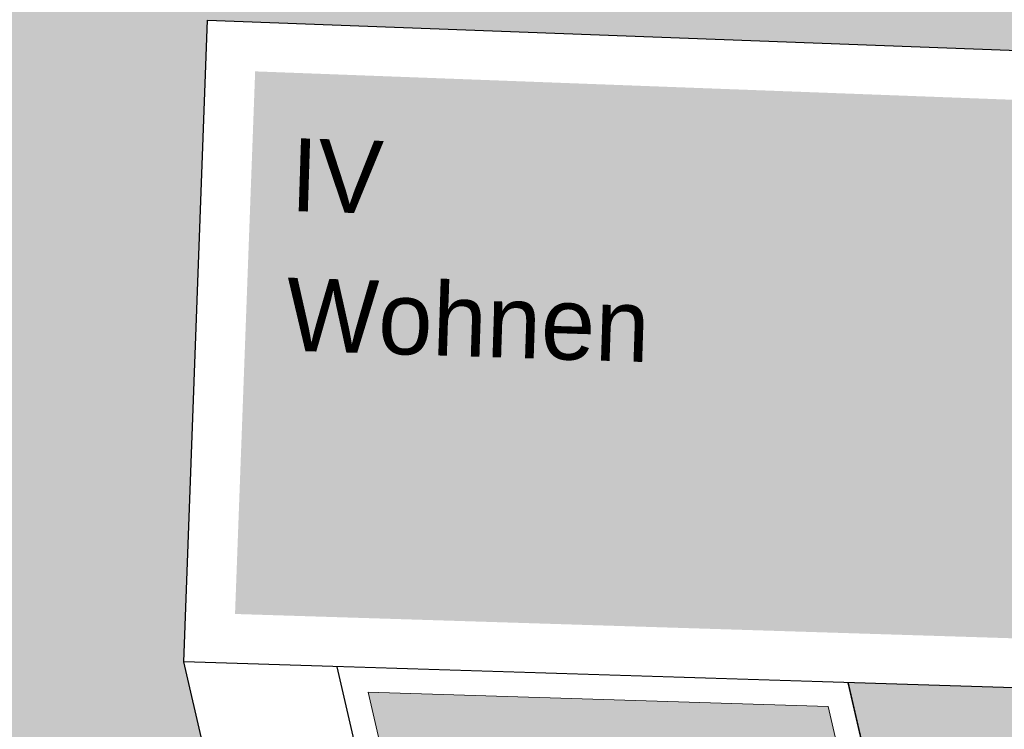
# Model space of a CAD drawing. Header units: metres. Extents: x -862 to 1262, y -354 to 644.
# Tile 215 of 256: x -283 to -263, y 368 to 383. Entities that reach past the tile are written whole.
import ezdxf

# ---------------------------------------------------------------- set-up
doc = ezdxf.new("R2010")
doc.units = ezdxf.units.M
doc.header["$LTSCALE"] = 0.5
doc.set_wipeout_variables(frame=1)
doc.layers.add('BPR_Verkehr_220520', color=7, linetype='Continuous')
doc.layers.add('DZH_Baufelder Nord_220610', color=7, linetype='Continuous')
doc.styles.add('Favorit Std Light', font='txt')

# ---------------------------------------------------------------- blocks, each defined once
blk = doc.blocks.new('Slab (2D)-62')
at = {"color": 255, "linetype": 'Continuous', "lineweight": 25, "transparency": 33554687}
blk.add_wipeout([(-249.40912906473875, 240.05862209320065), (-241.44246259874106, 205.56359704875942), (-254.1140968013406, 202.63706827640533), (-262.0807632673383, 237.1320933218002)], dxfattribs=at)
at = {"color": 7, "linetype": 'Continuous', "lineweight": 25, "transparency": 33554687, "flags": 128}
blk.add_lwpolyline([(-249.4091290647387, 240.0586220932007), (-241.4424625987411, 205.5635970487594), (-254.1140968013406, 202.6370682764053), (-262.0807632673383, 237.1320933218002)], close=True, dxfattribs=at)
at = {"color": 255, "linetype": 'Continuous', "lineweight": 25, "transparency": 33554687}
blk.add_wipeout([(-249.40912906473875, 240.05862209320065), (-241.44246259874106, 205.56359704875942), (-254.1140968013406, 202.63706827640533), (-262.0807632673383, 237.1320933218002)], dxfattribs=at)
at = {"color": 7, "linetype": 'Continuous', "lineweight": 25, "transparency": 33554687, "flags": 128}
blk.add_lwpolyline([(-249.4091290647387, 240.0586220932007), (-241.4424625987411, 205.5635970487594), (-254.1140968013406, 202.6370682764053), (-262.0807632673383, 237.1320933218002)], close=True, dxfattribs=at)
at = {"color": 255, "linetype": 'Continuous', "lineweight": 25, "transparency": 33554687}
blk.add_wipeout([(-249.40912906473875, 240.05862209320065), (-241.44246259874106, 205.56359704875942), (-254.1140968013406, 202.63706827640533), (-262.0807632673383, 237.1320933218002)], dxfattribs=at)
at = {"color": 7, "linetype": 'Continuous', "lineweight": 25, "transparency": 33554687, "flags": 128}
blk.add_lwpolyline([(-249.4091290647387, 240.0586220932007), (-241.4424625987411, 205.5635970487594), (-254.1140968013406, 202.6370682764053), (-262.0807632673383, 237.1320933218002)], close=True, dxfattribs=at)
at = {"color": 255, "linetype": 'Continuous', "lineweight": 25, "transparency": 33554687}
blk.add_wipeout([(-249.40912906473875, 240.05862209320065), (-241.44246259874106, 205.56359704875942), (-254.1140968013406, 202.63706827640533), (-262.0807632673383, 237.1320933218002)], dxfattribs=at)
at = {"color": 7, "linetype": 'Continuous', "lineweight": 25, "transparency": 33554687, "flags": 128}
blk.add_lwpolyline([(-249.4091290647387, 240.0586220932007), (-241.4424625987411, 205.5635970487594), (-254.1140968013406, 202.6370682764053), (-262.0807632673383, 237.1320933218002)], close=True, dxfattribs=at)
at = {"color": 255, "linetype": 'Continuous', "lineweight": 25, "transparency": 33554687}
blk.add_wipeout([(-249.40912906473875, 240.05862209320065), (-241.44246259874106, 205.56359704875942), (-254.1140968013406, 202.63706827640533), (-262.0807632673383, 237.1320933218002)], dxfattribs=at)
at = {"color": 7, "linetype": 'Continuous', "lineweight": 25, "transparency": 33554687, "flags": 128}
blk.add_lwpolyline([(-249.4091290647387, 240.0586220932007), (-241.4424625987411, 205.5635970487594), (-254.1140968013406, 202.6370682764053), (-262.0807632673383, 237.1320933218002)], close=True, dxfattribs=at)
at = {"color": 255, "linetype": 'Continuous', "lineweight": 25, "transparency": 33554687}
blk.add_wipeout([(-249.40912906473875, 240.05862209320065), (-241.44246259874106, 205.56359704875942), (-254.1140968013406, 202.63706827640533), (-262.0807632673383, 237.1320933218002)], dxfattribs=at)
at = {"color": 7, "linetype": 'Continuous', "lineweight": 25, "transparency": 33554687, "flags": 128}
blk.add_lwpolyline([(-249.4091290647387, 240.0586220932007), (-241.4424625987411, 205.5635970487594), (-254.1140968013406, 202.6370682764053), (-262.0807632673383, 237.1320933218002)], close=True, dxfattribs=at)
blk = doc.blocks.new('Slab (2D)-63')
at = {"color": 255, "linetype": 'Continuous', "lineweight": 25, "transparency": 33554687}
blk.add_wipeout([(-249.49205845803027, 240.42015976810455), (-241.44413061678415, 205.56277072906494), (-251.1928566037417, 203.31196980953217), (-259.2407844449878, 238.16935884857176)], dxfattribs=at)
at = {"color": 7, "linetype": 'Continuous', "lineweight": 25, "transparency": 33554687, "flags": 128}
blk.add_lwpolyline([(-249.4920584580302, 240.4201597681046), (-241.4441306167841, 205.5627707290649), (-251.1928566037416, 203.3119698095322), (-259.2407844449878, 238.1693588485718)], close=True, dxfattribs=at)
at = {"color": 255, "linetype": 'Continuous', "lineweight": 25, "transparency": 33554687}
blk.add_wipeout([(-249.49205845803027, 240.42015976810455), (-241.44413061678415, 205.56277072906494), (-251.1928566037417, 203.31196980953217), (-259.2407844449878, 238.16935884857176)], dxfattribs=at)
at = {"color": 7, "linetype": 'Continuous', "lineweight": 25, "transparency": 33554687, "flags": 128}
blk.add_lwpolyline([(-249.4920584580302, 240.4201597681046), (-241.4441306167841, 205.5627707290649), (-251.1928566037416, 203.3119698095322), (-259.2407844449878, 238.1693588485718)], close=True, dxfattribs=at)
at = {"color": 255, "linetype": 'Continuous', "lineweight": 25, "transparency": 33554687}
blk.add_wipeout([(-249.49205845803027, 240.42015976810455), (-241.44413061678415, 205.56277072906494), (-251.1928566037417, 203.31196980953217), (-259.2407844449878, 238.16935884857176)], dxfattribs=at)
at = {"color": 7, "linetype": 'Continuous', "lineweight": 25, "transparency": 33554687, "flags": 128}
blk.add_lwpolyline([(-249.4920584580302, 240.4201597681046), (-241.4441306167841, 205.5627707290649), (-251.1928566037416, 203.3119698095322), (-259.2407844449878, 238.1693588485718)], close=True, dxfattribs=at)
blk = doc.blocks.new('Slab (2D)-64')
at = {"color": 255, "linetype": 'Continuous', "lineweight": 25, "transparency": 33554687}
blk.add_wipeout([(-261.59908624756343, 250.12209832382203), (-225.169849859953, 248.7565505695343), (-222.214251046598, 235.88527952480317), (-262.0807671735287, 237.1320779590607)], dxfattribs=at)
at = {"color": 7, "linetype": 'Continuous', "lineweight": 25, "transparency": 33554687, "flags": 128}
blk.add_lwpolyline([(-261.5990862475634, 250.122098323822), (-225.1698498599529, 248.7565505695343), (-222.214251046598, 235.8852795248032), (-262.0807671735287, 237.1320779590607)], close=True, dxfattribs=at)
at = {"color": 255, "linetype": 'Continuous', "lineweight": 25, "transparency": 33554687}
blk.add_wipeout([(-261.59908624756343, 250.12209832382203), (-225.169849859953, 248.7565505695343), (-222.214251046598, 235.88527952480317), (-262.0807671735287, 237.1320779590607)], dxfattribs=at)
at = {"color": 7, "linetype": 'Continuous', "lineweight": 25, "transparency": 33554687, "flags": 128}
blk.add_lwpolyline([(-261.5990862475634, 250.122098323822), (-225.1698498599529, 248.7565505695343), (-222.214251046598, 235.8852795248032), (-262.0807671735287, 237.1320779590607)], close=True, dxfattribs=at)
at = {"color": 255, "linetype": 'Continuous', "lineweight": 25, "transparency": 33554687}
blk.add_wipeout([(-261.59908624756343, 250.12209832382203), (-225.169849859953, 248.7565505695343), (-222.214251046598, 235.88527952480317), (-262.0807671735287, 237.1320779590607)], dxfattribs=at)
at = {"color": 7, "linetype": 'Continuous', "lineweight": 25, "transparency": 33554687, "flags": 128}
blk.add_lwpolyline([(-261.5990862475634, 250.122098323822), (-225.1698498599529, 248.7565505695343), (-222.214251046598, 235.8852795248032), (-262.0807671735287, 237.1320779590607)], close=True, dxfattribs=at)
at = {"color": 255, "linetype": 'Continuous', "lineweight": 25, "transparency": 33554687}
blk.add_wipeout([(-261.59908624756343, 250.12209832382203), (-225.169849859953, 248.7565505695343), (-222.214251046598, 235.88527952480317), (-262.0807671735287, 237.1320779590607)], dxfattribs=at)
at = {"color": 7, "linetype": 'Continuous', "lineweight": 25, "transparency": 33554687, "flags": 128}
blk.add_lwpolyline([(-261.5990862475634, 250.122098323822), (-225.1698498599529, 248.7565505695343), (-222.214251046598, 235.8852795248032), (-262.0807671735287, 237.1320779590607)], close=True, dxfattribs=at)
at = {"color": 255, "linetype": 'Continuous', "lineweight": 25, "transparency": 33554687}
blk.add_wipeout([(-261.59908624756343, 250.12209832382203), (-225.169849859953, 248.7565505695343), (-222.214251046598, 235.88527952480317), (-262.0807671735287, 237.1320779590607)], dxfattribs=at)
at = {"color": 7, "linetype": 'Continuous', "lineweight": 25, "transparency": 33554687, "flags": 128}
blk.add_lwpolyline([(-261.5990862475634, 250.122098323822), (-225.1698498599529, 248.7565505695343), (-222.214251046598, 235.8852795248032), (-262.0807671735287, 237.1320779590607)], close=True, dxfattribs=at)
at = {"color": 255, "linetype": 'Continuous', "lineweight": 25, "transparency": 33554687}
blk.add_wipeout([(-261.59908624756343, 250.12209832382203), (-225.169849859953, 248.7565505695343), (-222.214251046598, 235.88527952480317), (-262.0807671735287, 237.1320779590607)], dxfattribs=at)
at = {"color": 7, "linetype": 'Continuous', "lineweight": 25, "transparency": 33554687, "flags": 128}
blk.add_lwpolyline([(-261.5990862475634, 250.122098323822), (-225.1698498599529, 248.7565505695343), (-222.214251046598, 235.8852795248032), (-262.0807671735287, 237.1320779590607)], close=True, dxfattribs=at)

msp = doc.modelspace()

# ---------------------------------------------------------------- hatches: boundary and pattern name
at = {"layer": 'DZH_Baufelder Nord_220610', "linetype": 'Continuous', "lineweight": 0, "true_color": 0xede5d0, "transparency": 33554687}
h = msp.add_hatch(color=254, dxfattribs=at)
edge = h.paths.add_edge_path()
edge.add_line((-279.2429535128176, 369.4477993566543), (-278.753147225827, 382.6569453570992))
edge.add_line((-278.753147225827, 382.6569453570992), (-242.9872981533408, 381.3162646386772))
edge.add_line((-242.9872981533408, 381.3162646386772), (-242.9872764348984, 381.3163022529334))
edge.add_line((-242.9872764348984, 381.3163022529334), (-242.987267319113, 381.3162625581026))
edge.add_line((-242.987267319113, 381.3162625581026), (-225.1325763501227, 380.1122668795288))
edge.add_line((-225.1325763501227, 380.1122668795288), (-225.1334954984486, 383.2025360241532))
edge.add_line((-225.1334954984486, 383.2025360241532), (-225.1561246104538, 383.837682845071))
edge.add_line((-225.1561246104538, 383.837682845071), (-225.2235212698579, 384.4696490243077))
edge.add_line((-225.2235212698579, 384.4696490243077), (-225.3353493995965, 385.0952831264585))
edge.add_line((-225.3353493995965, 385.0952831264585), (-225.4910513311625, 385.7114653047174))
edge.add_line((-225.4910513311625, 385.7114653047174), (-225.6898506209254, 386.3151228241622))
edge.add_line((-225.6898506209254, 386.3151228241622), (-225.9307559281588, 386.9032454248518))
edge.add_line((-225.9307559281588, 386.9032454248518), (-226.2125659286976, 387.4729003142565))
edge.add_line((-226.2125659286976, 387.4729003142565), (-226.533875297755, 388.0212467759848))
edge.add_line((-226.533875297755, 388.0212467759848), (-232.9853451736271, 388.5733582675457))
edge.add_arc((-236.992917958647, 341.744528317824), 46.9999995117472, 85.10859229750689, 88.90006711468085)
edge.add_arc((-220.5664741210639, 1197.338229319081), 808.7513716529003, 268.8907245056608, 268.9001232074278, ccw=False)
edge.add_line((-236.2233347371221, 388.738424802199), (-236.2233613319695, 388.737050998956))
edge.add_line((-236.2233613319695, 388.737050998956), (-236.2869040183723, 385.739093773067))
edge.add_arc((-220.3800214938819, 1207.048522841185), 821.4634545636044, 266.48014511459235, 268.8904507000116, ccw=False)
edge.add_line((-270.8132959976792, 387.1346907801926), (-270.6291155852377, 390.1290312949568))
edge.add_arc((-220.3912507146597, 1206.881799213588), 818.2963564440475, 266.3656823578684, 266.4802128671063, ccw=False)
edge.add_arc((-273.0223155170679, 378.2552273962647), 11.99999095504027, 86.36565534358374, 173.7852653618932)
edge.add_line((-284.9517844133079, 379.5542866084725), (-284.9766720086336, 379.3257413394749))
edge.add_arc((-258.052645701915, 377.3016851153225), 26.99999992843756, 175.7007860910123, 193.0087361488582)
edge.add_line((-284.3597109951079, 371.2239954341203), (-264.1069522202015, 283.5606438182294))
edge.add_line((-264.1069522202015, 283.5606438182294), (-259.7834869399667, 284.5622404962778))
edge.add_line((-259.7834869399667, 284.5622404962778), (-271.3422279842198, 334.9371691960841))
edge.add_line((-271.3422279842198, 334.9371691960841), (-279.2453625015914, 369.4468359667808))
edge.add_line((-279.2453625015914, 369.4468359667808), (-279.2429535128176, 369.4477993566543))
at = {"layer": 'DZH_Baufelder Nord_220610', "linetype": 'Continuous', "lineweight": 0, "true_color": 0xdce9e4, "transparency": 33554687}
msp.add_hatch(color=254, dxfattribs=at).paths.add_polyline_path([(-279.2453625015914, 369.4468359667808), (-271.3422279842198, 334.9371691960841), (-259.7623383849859, 284.4700715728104), (-222.7069474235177, 293.0054264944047), (-242.9872764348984, 381.3163022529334), (-242.9872981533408, 381.3162646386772), (-278.753147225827, 382.6569453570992), (-279.2429535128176, 369.4477993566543)])

# ---------------------------------------------------------------- linework, layer by layer
at = {"layer": 'DZH_Baufelder Nord_220610', "color": 255, "linetype": 'Continuous', "lineweight": 5, "transparency": 33554687, "elevation": -12285434.42021632, "flags": 128}
msp.add_lwpolyline([(-236.2869040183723, 385.739093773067, -0.01051732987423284), (-270.8132959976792, 387.1346907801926), (-270.6291172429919, 390.1290313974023, -0.0004997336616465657), (-272.26165105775, 390.2310852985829, 0.4010834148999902), (-284.9517844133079, 379.5542866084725), (-284.9766720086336, 379.3257413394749, 0.07566407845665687), (-284.3597109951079, 371.2239954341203), (-264.1069522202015, 283.5606438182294), (-259.7834869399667, 284.5622404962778), (-271.3422279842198, 334.9371691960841), (-279.2453625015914, 369.4468359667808)], format="xyb", dxfattribs=at)
at = {"layer": 'DZH_Baufelder Nord_220610', "color": 255, "linetype": 'Continuous', "lineweight": 18, "transparency": 33554687, "flags": 128}
msp.add_lwpolyline([(-279.2453625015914, 369.4468359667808), (-271.3422279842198, 334.9371691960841), (-259.7623383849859, 284.4700715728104), (-222.7069474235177, 293.0054264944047), (-242.9872764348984, 381.3163022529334), (-242.9872981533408, 381.3162646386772), (-278.753147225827, 382.6569453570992), (-279.2429535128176, 369.4477993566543)], dxfattribs=at)
at = {"layer": 'DZH_Baufelder Nord_220610', "color": 255, "linetype": 'Continuous', "lineweight": 5, "transparency": 33554687, "elevation": -12285434.42021632, "flags": 128}
msp.add_lwpolyline([(-279.2429535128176, 369.4477993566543), (-278.753147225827, 382.6569453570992), (-242.9872981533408, 381.3162646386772)], dxfattribs=at)

# ---------------------------------------------------------------- next in the draw order: block references
at = {"layer": 'DZH_Baufelder Nord_220610', "color": 7, "transparency": 33554687}
msp.add_blockref('Slab (2D)-62', (-17.81744829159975, 132.5597140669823), dxfattribs=at)

# ---------------------------------------------------------------- next in the draw order: block references
msp.add_blockref('Slab (2D)-63', (-17.81744829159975, 132.5597140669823), dxfattribs=at)

# ---------------------------------------------------------------- next in the draw order: block references
msp.add_blockref('Slab (2D)-64', (-17.81744829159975, 132.5597140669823), dxfattribs=at)

# ---------------------------------------------------------------- next in the draw order: hatches: boundary and pattern name
at = {"layer": 'BPR_Verkehr_220520', "linetype": 'Continuous', "lineweight": 0, "true_color": 0xf7dcdc, "transparency": 33554687}
h = msp.add_hatch(color=254, dxfattribs=at)
edge = h.paths.add_edge_path()
edge.add_arc((-303.9779226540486, 349.5188448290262), 23.99999996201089, 13.008736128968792, 31.652708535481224, ccw=False)
edge.add_line((-280.5938645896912, 354.9212356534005), (-284.3583841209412, 371.2158256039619))
edge.add_arc((-258.0513188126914, 377.29351528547), 26.99999994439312, 175.7007860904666, 193.0087361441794, ccw=False)
edge.add_line((-284.9753451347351, 379.3175715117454), (-284.9504575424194, 379.5461167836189))
edge.add_arc((-273.0209805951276, 378.2470479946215), 11.99999999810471, 86.36569659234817, 173.7852240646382, ccw=False)
edge.add_line((-272.2603241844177, 390.2229154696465), (-272.2603237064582, 390.2229154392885))
edge.add_arc((-220.3772183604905, 1207.076874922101), 818.4999986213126, 266.3656966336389, 266.4801986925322)
edge.add_line((-270.6277892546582, 390.1208614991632), (-270.6277887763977, 390.1208614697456))
edge.add_arc((-220.3772183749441, 1207.076875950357), 818.499999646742, 266.480198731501, 268.8907803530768)
edge.add_arc((-220.3776351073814, 1207.055048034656), 818.4781677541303, 268.8907799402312, 268.9000669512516)
edge.add_arc((-236.9915910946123, 341.7363581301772), 46.99999986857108, 85.1085922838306, 88.90006712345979, ccw=False)
edge.add_line((-232.9840182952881, 388.565188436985), (-226.5325484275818, 388.0130769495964))
edge.add_line((-226.5325484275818, 388.0130769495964), (-226.5325484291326, 388.0130769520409))
edge.add_arc((-234.1321682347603, 383.1916892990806), 9.00000000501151, 32.39205696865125, 65.00823976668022)
edge.add_line((-230.3297769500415, 391.349006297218), (-230.3297769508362, 391.3490062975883))
edge.add_line((-230.3297769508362, 391.3490062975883), (-232.7282157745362, 391.5542627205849))
edge.add_line((-232.7282157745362, 391.5542627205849), (-232.7282157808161, 391.5542627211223))
edge.add_arc((-236.9915910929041, 341.7363579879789), 50.00000001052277, 85.10859230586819, 88.90006711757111)
edge.add_line((-236.0317775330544, 391.7271447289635), (-236.0317775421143, 391.7271447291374))
edge.add_arc((-220.3772183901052, 1207.076875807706), 815.499999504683, 266.05666531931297, 268.9000671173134, ccw=False)
edge.add_arc((-220.3772185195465, 1207.076873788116), 815.4999974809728, 265.6334239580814, 266.0566653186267, ccw=False)
edge.add_arc((-220.3772202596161, 1207.076853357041), 815.4999769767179, 265.15163088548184, 265.63342397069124, ccw=False)
edge.add_line((-289.3025060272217, 394.4948467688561), (-289.4292846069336, 393.0002139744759))
edge.add_arc((-220.3772284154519, 1207.076754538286), 816.9998778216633, 265.1516308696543, 265.3506064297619)
edge.add_line((-286.6017662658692, 392.7653209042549), (-286.6017662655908, 392.7653209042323))
edge.add_arc((-286.8449408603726, 389.7751927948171), 2.999999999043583, 27.21723588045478, 85.35060641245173, ccw=False)
edge.add_line((-284.1771043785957, 391.1472891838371), (-284.1771043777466, 391.1472891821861))
edge.add_arc((-286.8449408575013, 389.7751927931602), 2.999999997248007, -39.82556877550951, 27.217235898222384, ccw=False)
edge.add_arc((-273.0209806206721, 378.2470480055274), 14.99999997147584, 140.174431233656, 169.8567324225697)
edge.add_line((-287.7865376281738, 380.888700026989), (-287.7865376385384, 380.8886999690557))
edge.add_arc((-273.020980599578, 378.2470480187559), 14.99999998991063, 169.8567327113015, 173.7852239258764)
edge.add_line((-287.932826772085, 379.8708840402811), (-287.9328267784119, 379.8708839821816))
edge.add_line((-287.9328267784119, 379.8708839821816), (-287.9630008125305, 379.5937928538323))
edge.add_arc((-258.0513187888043, 377.2935153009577), 29.99999997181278, 175.6024772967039, 193.0087361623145)
edge.add_line((-287.2813913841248, 370.5405267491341), (-286.1322930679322, 365.566695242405))
edge.add_line((-286.1322930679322, 365.566695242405), (-286.1322930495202, 365.5666952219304))
edge.add_arc((-303.9779226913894, 349.5188448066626), 24.00000000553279, 31.65270861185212, 41.96376044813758, ccw=False)
edge.add_line((-283.5480537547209, 362.1133061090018), (-283.5480537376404, 362.113306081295))
at = {"layer": 'BPR_Verkehr_220520', "linetype": 'Continuous', "lineweight": 0, "true_color": 0xece5cf, "transparency": 33554687}
h = msp.add_hatch(color=254, dxfattribs=at)
edge = h.paths.add_edge_path()
edge.add_line((-280.5938645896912, 354.9212356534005), (-264.0860927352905, 283.4679277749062))
edge.add_line((-264.0860927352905, 283.4679277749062), (-264.0868142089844, 283.4710014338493))
edge.add_line((-264.0868142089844, 283.4710014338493), (-260.1894603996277, 284.3714024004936))
edge.add_line((-260.1894603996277, 284.3714024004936), (-260.1893885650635, 284.3710914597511))
edge.add_line((-260.1893885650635, 284.3710914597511), (-276.6965215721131, 355.8216341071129))
edge.add_line((-276.6965215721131, 355.8216341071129), (-278.386165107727, 363.135196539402))
edge.add_line((-278.386165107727, 363.135196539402), (-279.9072397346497, 369.7191143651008))
edge.add_line((-279.9072397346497, 369.7191143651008), (-279.9071452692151, 369.7216344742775))
edge.add_line((-279.9071452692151, 369.7216344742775), (-279.4202692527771, 382.7099903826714))
edge.add_arc((-279.4202733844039, 382.7099903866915), 4.131628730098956e-06, 359.9442510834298, 447.8527251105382)
edge.add_line((-279.420273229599, 382.709994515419), (-279.4202732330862, 382.7099945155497))
edge.add_arc((-279.4202733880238, 382.7099903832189), 4.135234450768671e-06, 87.85275739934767, 175.6602240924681)
edge.add_line((-279.4202775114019, 382.7099906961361), (-279.4202775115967, 382.7099906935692))
edge.add_line((-279.4202775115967, 382.7099906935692), (-225.1314192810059, 380.6749760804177))
edge.add_line((-225.1314192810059, 380.6749760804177), (-225.1321686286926, 383.1943662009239))
edge.add_arc((-234.1321682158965, 383.1916893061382), 8.999999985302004, 0.01704164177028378, 32.39205697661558)
edge.add_line((-226.5325484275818, 388.0130769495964), (-232.9840182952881, 388.565188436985))
edge.add_arc((-236.9915910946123, 341.7363581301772), 46.9999998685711, 85.10859228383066, 88.90006712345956)
edge.add_arc((-220.3776351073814, 1207.055048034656), 818.4781677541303, 268.89077994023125, 268.90006695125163, ccw=False)
edge.add_line((-236.2220079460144, 388.7302549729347), (-236.2220345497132, 388.7288807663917))
edge.add_line((-236.2220345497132, 388.7288807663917), (-236.2855772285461, 385.7309235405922))
edge.add_line((-236.2855772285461, 385.7309235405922), (-236.2855772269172, 385.7309235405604))
edge.add_arc((-220.3772183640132, 1207.076876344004), 821.5000000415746, 266.4801987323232, 268.89039707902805, ccw=False)
edge.add_line((-270.8119692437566, 387.126520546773), (-270.8119692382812, 387.1265205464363))
edge.add_line((-270.8119692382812, 387.1265205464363), (-270.6277887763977, 390.1208614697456))
edge.add_line((-270.6277887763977, 390.1208614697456), (-270.6277892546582, 390.1208614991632))
edge.add_arc((-220.3772183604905, 1207.076874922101), 818.4999986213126, 266.3656966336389, 266.4801986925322, ccw=False)
edge.add_line((-272.2603237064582, 390.2229154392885), (-272.2603241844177, 390.2229154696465))
edge.add_arc((-273.0209805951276, 378.2470479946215), 11.99999999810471, 86.36569659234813, 173.7852240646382)
edge.add_line((-284.9504575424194, 379.5461167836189), (-284.9753451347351, 379.3175715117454))
edge.add_arc((-258.0513188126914, 377.29351528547), 26.99999994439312, 175.7007860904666, 193.0087361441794)
edge.add_line((-284.3583841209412, 371.2158256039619), (-280.5938645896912, 354.9212356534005))
at = {"layer": 'BPR_Verkehr_220520', "linetype": 'Continuous', "lineweight": 0, "true_color": 0xd0ced1, "transparency": 33554687}
h = msp.add_hatch(color=254, dxfattribs=at)
edge = h.paths.add_edge_path()
edge.add_arc((-220.3772480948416, 1207.076399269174), 818.4995220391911, 266.36569656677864, 266.48019875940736, ccw=False)
edge.add_arc((-273.0209805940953, 378.2470479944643), 11.99999999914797, 86.36569659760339, 173.7852240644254)
edge.add_line((-284.9504575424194, 379.5461167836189), (-284.9753451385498, 379.3175715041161))
edge.add_line((-284.9753451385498, 379.3175715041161), (-284.9753451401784, 379.3175714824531))
edge.add_arc((-258.0513187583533, 377.293515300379), 27.00000000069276, 175.7007861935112, 193.0087361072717)
edge.add_line((-284.3583841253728, 371.2158256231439), (-284.3583841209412, 371.2158256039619))
edge.add_line((-284.3583841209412, 371.2158256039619), (-280.5938645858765, 354.9212356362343))
edge.add_line((-280.5938645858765, 354.9212356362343), (-264.0855959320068, 283.465777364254))
edge.add_line((-264.0855959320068, 283.465777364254), (-263.7932952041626, 283.5333072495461))
edge.add_line((-263.7932952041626, 283.5333072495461), (-280.3015638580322, 354.9887655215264))
edge.add_line((-280.3015638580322, 354.9887655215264), (-284.0660833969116, 371.2833554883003))
edge.add_line((-284.0660833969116, 371.2833554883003), (-284.066083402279, 371.2833555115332))
edge.add_arc((-258.0513187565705, 377.2935152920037), 26.70000000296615, 175.711518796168, 193.0087360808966, ccw=False)
edge.add_line((-284.6765637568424, 379.2900945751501), (-284.6765637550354, 379.290094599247))
edge.add_line((-284.6765637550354, 379.290094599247), (-284.6522206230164, 379.5136400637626))
edge.add_arc((-273.0209805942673, 378.2470479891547), 11.70000000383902, 86.3656966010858, 173.7852240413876, ccw=False)
edge.add_line((-272.2793405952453, 389.9235187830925), (-272.2793401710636, 389.9235187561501))
edge.add_arc((-220.3772188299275, 1207.076878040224), 818.8000017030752, 266.3656966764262, 266.480198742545)
edge.add_line((-270.6462072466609, 389.8214274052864), (-270.6462068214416, 389.8214273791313))
edge.add_line((-270.6462068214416, 389.8214273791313), (-270.6277887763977, 390.1208614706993))
h = msp.add_hatch(color=254, dxfattribs=at)
edge = h.paths.add_edge_path()
edge.add_line((-277.7499431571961, 388.8812011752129), (-277.7494000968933, 388.8956871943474))
edge.add_line((-277.7494000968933, 388.8956871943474), (-277.7488415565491, 388.8956445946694))
edge.add_line((-277.7488415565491, 388.8956445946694), (-277.7446098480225, 388.9511278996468))
edge.add_line((-277.7446098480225, 388.9511278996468), (-277.744609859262, 388.9511278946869))
edge.add_arc((-273.0209806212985, 378.2470480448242), 11.69999994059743, 113.8115040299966, 115.4721829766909)
edge.add_line((-278.0528328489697, 388.8097400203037), (-278.0528328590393, 388.8097400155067))
edge.add_line((-278.0528328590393, 388.8097400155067), (-278.2831013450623, 382.6673596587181))
edge.add_line((-278.2831013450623, 382.6673596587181), (-277.9833119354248, 382.6561210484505))
edge.add_line((-277.9833119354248, 382.6561210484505), (-277.7499431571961, 388.8812011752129))
h = msp.add_hatch(color=254, dxfattribs=at)
edge = h.paths.add_edge_path()
edge.add_line((-284.119804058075, 381.9492254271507), (-279.4553419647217, 381.7743730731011))
edge.add_line((-279.4553419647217, 381.7743730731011), (-279.444104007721, 382.074162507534))
edge.add_line((-279.444104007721, 382.074162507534), (-284.0165190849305, 382.2455643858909))
edge.add_arc((-273.0209822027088, 378.2470485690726), 11.69999829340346, 160.0162548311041, 161.5531135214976)
h = msp.add_hatch(color=254, dxfattribs=at)
edge = h.paths.add_edge_path()
edge.add_line((-279.4890557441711, 380.8750047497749), (-284.3782237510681, 381.058280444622))
edge.add_arc((-273.0209837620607, 378.2470487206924), 11.69999675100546, 166.0971526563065, 167.5938544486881)
edge.add_line((-284.4477766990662, 380.7606770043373), (-279.5002936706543, 380.5752153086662))
edge.add_line((-279.5002936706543, 380.5752153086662), (-279.4890557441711, 380.8750047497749))
at = {"layer": 'DZH_Baufelder Nord_220610', "linetype": 'Continuous', "lineweight": 0, "true_color": 0xfbf8f0, "transparency": 33554661}
msp.add_hatch(color=7, dxfattribs=at).paths.add_polyline_path([(-276.1646313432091, 369.0747822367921), (-268.6356287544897, 336.4713652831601), (-259.8595922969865, 338.4979872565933), (-266.8533467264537, 368.7835780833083)])

# ---------------------------------------------------------------- next in the draw order: linework, layer by layer
at = {"layer": 'DZH_Baufelder Nord_220610', "color": 9, "linetype": 'Continuous', "lineweight": 9, "transparency": 33554661, "flags": 128}
msp.add_lwpolyline([(-276.1646313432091, 369.0747822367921), (-268.6356287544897, 336.4713652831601), (-259.8595922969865, 338.4979872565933), (-266.8533467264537, 368.7835780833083)], close=True, dxfattribs=at)
at = {"layer": 'DZH_Baufelder Nord_220610', "color": 7, "linetype": 'Continuous', "true_color": 0xeef5eb, "transparency": 33554687}
msp.add_solid([(-278.8616307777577, 370.6598775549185), (-278.454291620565, 381.6450415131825), (-241.2965454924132, 369.4850402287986), (-243.790428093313, 380.3457052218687)], dxfattribs=at)

# ---------------------------------------------------------------- next in the draw order: texts
at = {"layer": 'DZH_Baufelder Nord_220610', "color": 7, "transparency": 33554687, "insert": (-277.7072758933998, 380.2954739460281), "char_height": 1.477256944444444, "attachment_point": 1, "rotation": 358.1642258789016, "line_spacing_factor": 1.147994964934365, "style": 'Favorit Std Light'}
msp.add_mtext('IV \\PWohnen', dxfattribs=at)

doc.saveas('drawing.dxf')
